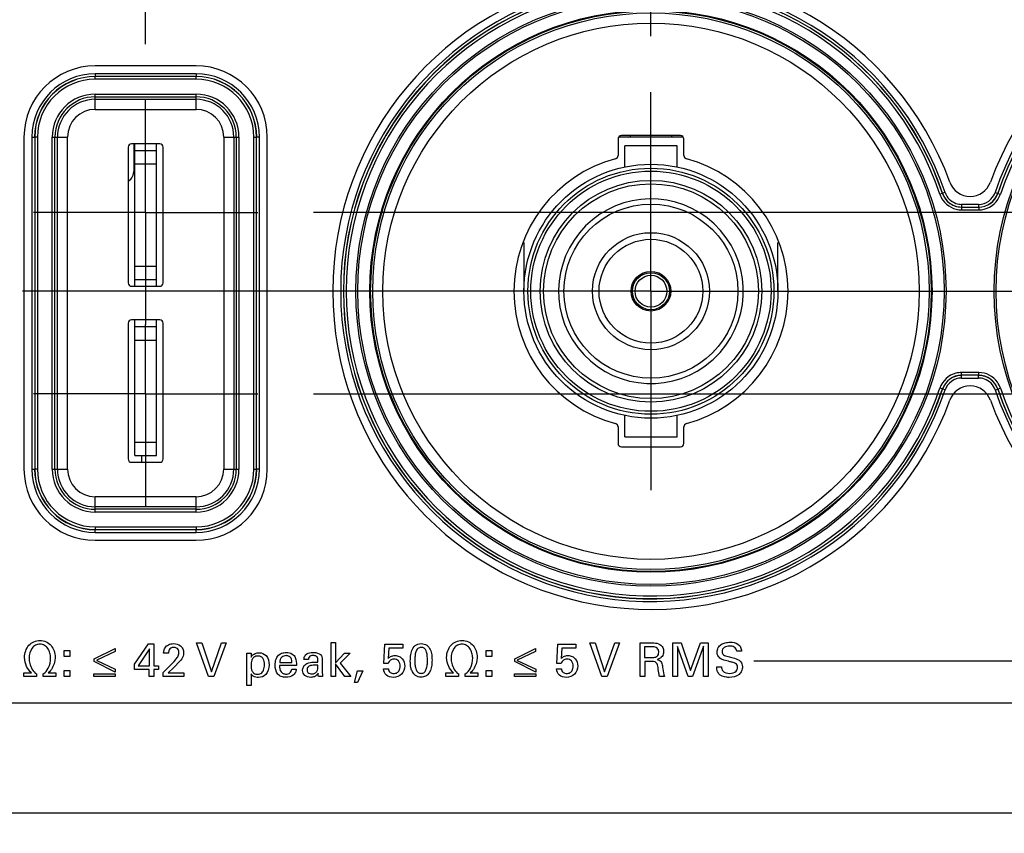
# Model space of a CAD drawing. Header units: inches. Extents: x 0 to 34, y 0 to 22.
# Tile 35 of 136: x 11.2 to 12.3, y 5.6 to 6.5. Entities that reach past the tile are written whole.
import ezdxf

# ---------------------------------------------------------------- set-up
doc = ezdxf.new("R2010")
doc.units = ezdxf.units.IN
doc.header["$LTSCALE"] = 1.87
doc.header["$MEASUREMENT"] = 0
doc.linetypes.add('CENTER', pattern=[0.6, 0.375, -0.075, 0.075, -0.075])
doc.layers.get('0').update_dxf_attribs({"linetype": 'CONTINUOUS'})
for name, color, linetype in [('02___PRT_ALL_AXES', 7, 'CONTINUOUS'), ('DIMENSIONS', 7, 'CONTINUOUS'), ('SURFACES', 7, 'CONTINUOUS')]:
    doc.layers.add(name, color=color, linetype=linetype)
doc.styles.get("Standard").update_dxf_attribs({"font": 'txt', "width": 0.8})
doc.dimstyles.new('DIMSTYLE_3', dxfattribs={"dimtxt": 0.125, "dimasz": 0.18, "dimexe": 0.125, "dimexo": 0.0625, "dimgap": 0.03125, "dimtad": 0, "dimtih": 1, "dimtoh": 1, "dimdec": 3, "dimlfac": 1.333333, "dimzin": 4, "dimdsep": 46, "dimtxsty": 'STANDARD', "dimblk": '_FILLED', "dimblk1": '_FILLED', "dimblk2": '_FILLED', "dimcen": 0.09, "dimadec": 0, "dimazin": 0, "dimtp": 0.001, "dimtm": 0.001, "dimtfac": 1, "dimtdec": 3, "dimtofl": 0, "dimtmove": 0, "dimatfit": 3, "dimldrblk": '_FILLED', "dimfxl": 1, "dimtolj": 1, "dimtzin": 4, "dimarcsym": 0})

# ---------------------------------------------------------------- blocks, each defined once
blk = doc.blocks.new('*D12')
at = {"layer": 'DIMENSIONS', "color": 2, "linetype": 'CONTINUOUS'}
for p, q in [((11.5027, 6.0595), (15.1216, 6.0595)), ((15.1216, 6.0595), (15.1722, 5.9453)), ((15.1722, 5.9453), (15.4917, 5.9453))]:
    blk.add_line(p, q, dxfattribs=at)
at = {"layer": 'DIMENSIONS', "color": 2, "linetype": 'CONTINUOUS', "insert": (15.5542, 6.0078), "char_height": 0.125, "width": 1.325, "attachment_point": 1, "line_spacing_factor": 0.9}
blk.add_mtext('2.024{\\Ftxt.shx;\\W1.000000;\\H0.125000; }[51.42]', dxfattribs=at)
blk = doc.blocks.new('_FILLED')
at = {"color": 0, "linetype": 'BYBLOCK'}
blk.add_solid([(0, 0), (-1, 0.1736), (-1, -0.1736)], dxfattribs=at)
blk = doc.blocks.new('*D13')
at = {"layer": 'DIMENSIONS', "color": 2, "linetype": 'CONTINUOUS'}
for p, q in [((15.1216, 6.262), (15.1772, 6.4358)), ((15.1772, 6.4358), (15.4917, 6.4358)), ((11.5027, 6.262), (15.1216, 6.262))]:
    blk.add_line(p, q, dxfattribs=at)
at = {"layer": 'DIMENSIONS', "color": 2, "linetype": 'CONTINUOUS', "insert": (15.5542, 6.4983), "char_height": 0.125, "width": 1.325, "attachment_point": 1, "line_spacing_factor": 0.9}
blk.add_mtext('2.294{\\Ftxt.shx;\\W1.000000;\\H0.125000; }[58.28]', dxfattribs=at)
blk = doc.blocks.new('*D25')
at = {"layer": 'DIMENSIONS', "color": 2, "linetype": 'CONTINUOUS'}
blk.add_line((11.3152, 6.4495), (11.3152, 9.6365), dxfattribs=at)
at = {"layer": 'DIMENSIONS', "color": 2, "linetype": 'CONTINUOUS', "insert": (11.2527, 9.699), "char_height": 0.125, "width": 1.425, "attachment_point": 1, "rotation": 90, "line_spacing_factor": 0.9}
blk.add_mtext('7.348{\\Ftxt.shx;\\W1.000000;\\H0.125000; }[186.64]', dxfattribs=at)
blk = doc.blocks.new('*D26')
at = {"layer": 'DIMENSIONS', "color": 2, "linetype": 'CONTINUOUS'}
blk.add_line((11.8792, 6.4586), (11.8792, 9.6365), dxfattribs=at)
at = {"layer": 'DIMENSIONS', "color": 2, "linetype": 'CONTINUOUS', "insert": (11.8167, 9.699), "char_height": 0.125, "width": 1.425, "attachment_point": 1, "rotation": 90, "line_spacing_factor": 0.9}
blk.add_mtext('8.100{\\Ftxt.shx;\\W1.000000;\\H0.125000; }[205.74]', dxfattribs=at)
blk = doc.blocks.new('*D27')
at = {"layer": 'DIMENSIONS', "color": 2, "linetype": 'CONTINUOUS'}
blk.add_line((12.5917, 6.4586), (12.5917, 9.6365), dxfattribs=at)
at = {"layer": 'DIMENSIONS', "color": 2, "linetype": 'CONTINUOUS', "insert": (12.5292, 9.699), "char_height": 0.125, "width": 1.425, "attachment_point": 1, "rotation": 90, "line_spacing_factor": 0.9}
blk.add_mtext('9.050{\\Ftxt.shx;\\W1.000000;\\H0.125000; }[229.87]', dxfattribs=at)
blk = doc.blocks.new('*D28')
at = {"layer": 'DIMENSIONS', "color": 2, "linetype": 'CONTINUOUS'}
blk.add_line((13.3042, 6.4586), (13.3042, 9.6365), dxfattribs=at)
at = {"layer": 'DIMENSIONS', "color": 2, "linetype": 'CONTINUOUS', "insert": (13.2417, 9.699), "char_height": 0.125, "width": 1.225, "attachment_point": 1, "rotation": 90, "line_spacing_factor": 0.9}
blk.add_mtext('10.000{\\Ftxt.shx;\\W1.000000;\\H0.125000; }[254]', dxfattribs=at)
blk = doc.blocks.new('*D29')
at = {"layer": 'DIMENSIONS', "color": 2, "linetype": 'CONTINUOUS'}
blk.add_line((14.0167, 6.4586), (14.0167, 9.6365), dxfattribs=at)
at = {"layer": 'DIMENSIONS', "color": 2, "linetype": 'CONTINUOUS', "insert": (13.9542, 9.699), "char_height": 0.125, "width": 1.525, "attachment_point": 1, "rotation": 90, "line_spacing_factor": 0.9}
blk.add_mtext('10.950{\\Ftxt.shx;\\W1.000000;\\H0.125000; }[278.13]', dxfattribs=at)

msp = doc.modelspace()

# ---------------------------------------------------------------- linework, layer by layer
at = {"color": 7, "linetype": 'CONTINUOUS'}
for p, q in [((11.37142, 6.41666), (11.25892, 6.41666)), ((11.25892, 6.41666), (11.25892, 6.41366)), ((11.37142, 6.4135), (11.25892, 6.4135)), ((11.25892, 6.4105), (11.25892, 6.4135)), ((11.37142, 6.4105), (11.25892, 6.4105)), ((11.37142, 6.41666), (11.37142, 6.41366)), ((11.37142, 6.4105), (11.37142, 6.4135)), ((11.25892, 6.39392), (11.37142, 6.39392)), ((11.25892, 6.37691), (11.25892, 6.39392)), ((11.25892, 6.39092), (11.37142, 6.39092)), ((11.25892, 6.38815), (11.37142, 6.38815)), ((11.37142, 6.37691), (11.37142, 6.39392)), ((11.25892, 6.37691), (11.37142, 6.37691)), ((11.18823, 6.34597), (11.19123, 6.34597)), ((11.18823, 6.34597), (11.18823, 5.97547)), ((11.1944, 6.34597), (11.1914, 6.34597)), ((11.1914, 6.34597), (11.1914, 5.97547)), ((11.1944, 6.34597), (11.1944, 5.97547)), ((11.21097, 6.34597), (11.22799, 6.34597)), ((11.21097, 5.97547), (11.21097, 6.34597)), ((11.21397, 5.97547), (11.21397, 6.34597)), ((11.21674, 5.97547), (11.21674, 6.34597)), ((11.22799, 5.97547), (11.22799, 6.34597)), ((11.40236, 6.34597), (11.41937, 6.34597)), ((11.40236, 6.34597), (11.40236, 5.97547)), ((11.4136, 6.34597), (11.4136, 5.97547)), ((11.41637, 6.34597), (11.41637, 5.97547)), ((11.41937, 6.34597), (11.41937, 5.97547)), ((11.43595, 6.34597), (11.43895, 6.34597)), ((11.43595, 5.97547), (11.43595, 6.34597)), ((11.43895, 5.97547), (11.43895, 6.34597)), ((11.44211, 6.34597), (11.43911, 6.34597)), ((11.44211, 5.97547), (11.44211, 6.34597)), ((11.84244, 6.34387), (11.84244, 6.32539)), ((11.91518, 6.34597), (11.84316, 6.34597)), ((11.91216, 6.34763), (11.84619, 6.34763)), ((11.9159, 6.32539), (11.9159, 6.34388)), ((11.29567, 6.33472), (11.29567, 6.18322)), ((11.33092, 6.33847), (11.29942, 6.33847)), ((11.3022, 6.30885), (11.3022, 6.33847)), ((11.30317, 6.17947), (11.30317, 6.33847)), ((11.30317, 6.33097), (11.32717, 6.33097)), ((11.32717, 6.17947), (11.32717, 6.33847)), ((11.33467, 6.18322), (11.33467, 6.33472)), ((11.9084, 6.33638), (11.84994, 6.33638)), ((11.84994, 6.31266), (11.84994, 6.33638)), ((11.9084, 6.31266), (11.9084, 6.33638)), ((11.30317, 6.31597), (11.32717, 6.31597)), ((12.20451, 6.28309), (12.20167, 6.28214)), ((12.20463, 6.28325), (12.20451, 6.28309)), ((12.20748, 6.28421), (12.20463, 6.28325)), ((12.26337, 6.28421), (12.26621, 6.28325)), ((12.26633, 6.28309), (12.26621, 6.28325)), ((12.26633, 6.28309), (12.26918, 6.28214)), ((12.22584, 6.26775), (12.245, 6.26775)), ((12.22584, 6.26775), (12.22584, 6.26475)), ((12.22584, 6.26475), (12.245, 6.26475)), ((12.24488, 6.27091), (12.22596, 6.27091)), ((12.22596, 6.27091), (12.22596, 6.26791)), ((12.24488, 6.27091), (12.24488, 6.26791)), ((12.245, 6.26775), (12.245, 6.26475)), ((11.73744, 6.22823), (11.73744, 6.17397)), ((12.0209, 6.17397), (12.0209, 6.22823)), ((11.30317, 6.20197), (11.32717, 6.20197)), ((11.29942, 6.17947), (11.33092, 6.17947)), ((11.30317, 6.18697), (11.32717, 6.18697)), ((11.29567, 6.13822), (11.29567, 5.98672)), ((11.33092, 6.14197), (11.29942, 6.14197)), ((11.30317, 5.99047), (11.30317, 6.14197)), ((11.30317, 6.13447), (11.32717, 6.13447)), ((11.32717, 5.99047), (11.32717, 6.14197)), ((11.33467, 5.98672), (11.33467, 6.13822)), ((11.30317, 6.11947), (11.32717, 6.11947)), ((12.245, 6.0832), (12.22584, 6.0832)), ((12.22584, 6.0802), (12.22584, 6.0832)), ((12.245, 6.0802), (12.22584, 6.0802)), ((12.22596, 6.07703), (12.22596, 6.08003)), ((12.24488, 6.07703), (12.24488, 6.08003)), ((12.245, 6.0802), (12.245, 6.0832)), ((12.22596, 6.07703), (12.24488, 6.07703)), ((12.20451, 6.06485), (12.20167, 6.06581)), ((12.20451, 6.06485), (12.20463, 6.0647)), ((12.20748, 6.06374), (12.20463, 6.0647)), ((12.26337, 6.06374), (12.26621, 6.0647)), ((12.26621, 6.0647), (12.26633, 6.06485)), ((12.26633, 6.06485), (12.26918, 6.06581)), ((11.84994, 6.01157), (11.84994, 6.03529)), ((11.9084, 6.01157), (11.9084, 6.03529)), ((11.84244, 6.02256), (11.84244, 6.00407)), ((11.9159, 6.00407), (11.9159, 6.02256)), ((11.84994, 6.01157), (11.9084, 6.01157)), ((11.30317, 6.00547), (11.32717, 6.00547)), ((11.30317, 5.99047), (11.32717, 5.99047)), ((11.31106, 5.98297), (11.31106, 5.99047)), ((11.84619, 6.00032), (11.91216, 6.00032)), ((11.29942, 5.98297), (11.33092, 5.98297)), ((11.18823, 5.97547), (11.19123, 5.97547)), ((11.1944, 5.97547), (11.1914, 5.97547)), ((11.21097, 5.97547), (11.22799, 5.97547)), ((11.40236, 5.97547), (11.41937, 5.97547)), ((11.43595, 5.97547), (11.43895, 5.97547)), ((11.44211, 5.97547), (11.43911, 5.97547)), ((11.37142, 5.94454), (11.25892, 5.94454)), ((11.25892, 5.92752), (11.25892, 5.94454)), ((11.37142, 5.92752), (11.37142, 5.94454)), ((11.37142, 5.93329), (11.25892, 5.93329)), ((11.37142, 5.93052), (11.25892, 5.93052)), ((11.37142, 5.92752), (11.25892, 5.92752)), ((11.25892, 5.91095), (11.37142, 5.91095)), ((11.25892, 5.91095), (11.25892, 5.90795)), ((11.25892, 5.90795), (11.37142, 5.90795)), ((11.25892, 5.90478), (11.25892, 5.90778)), ((11.25892, 5.90478), (11.37142, 5.90478)), ((11.37142, 5.91095), (11.37142, 5.90795)), ((11.37142, 5.90478), (11.37142, 5.90778))]:
    msp.add_line(p, q, dxfattribs=at)
at = {"color": 40, "linetype": 'CONTINUOUS'}
for p, q in [((11.37206, 5.78148), (11.37785, 5.78148)), ((11.38546, 5.74384), (11.37206, 5.78148)), ((11.37785, 5.78148), (11.38854, 5.74931)), ((11.38854, 5.74931), (11.3998, 5.78148)), ((11.40506, 5.78148), (11.3912, 5.74384)), ((11.3998, 5.78148), (11.40506, 5.78148)), ((11.52233, 5.78174), (11.52717, 5.78174)), ((11.52233, 5.74384), (11.52233, 5.78174)), ((11.52717, 5.78174), (11.52717, 5.75932)), ((11.81099, 5.78148), (11.81678, 5.78148)), ((11.82439, 5.74384), (11.81099, 5.78148)), ((11.81678, 5.78148), (11.82746, 5.74931)), ((11.82746, 5.74931), (11.83872, 5.78148)), ((11.84399, 5.78148), (11.83013, 5.74384)), ((11.83872, 5.78148), (11.84399, 5.78148)), ((11.86709, 5.78148), (11.88054, 5.78148)), ((11.86709, 5.74384), (11.86709, 5.78148)), ((11.9036, 5.78148), (11.91283, 5.78148)), ((11.9036, 5.74384), (11.9036, 5.78148)), ((11.91283, 5.78148), (11.92346, 5.75046)), ((11.92346, 5.75046), (11.93436, 5.78148)), ((11.93436, 5.78148), (11.94296, 5.78148)), ((11.94296, 5.78148), (11.94296, 5.74384)), ((11.22417, 5.77285), (11.23053, 5.77285)), ((11.22417, 5.76609), (11.22417, 5.77285)), ((11.23053, 5.77285), (11.23053, 5.76609)), ((11.25764, 5.76349), (11.28105, 5.77517)), ((11.28105, 5.77183), (11.26056, 5.76208)), ((11.28105, 5.77517), (11.28105, 5.77183)), ((11.3029, 5.75786), (11.31853, 5.78038)), ((11.31932, 5.77491), (11.30685, 5.75588)), ((11.31853, 5.78038), (11.32417, 5.78038)), ((11.31932, 5.75588), (11.31932, 5.77491)), ((11.32417, 5.78038), (11.32417, 5.75588)), ((11.34072, 5.77006), (11.33525, 5.77006)), ((11.42795, 5.77001), (11.4329, 5.77001)), ((11.42811, 5.76573), (11.42795, 5.77001)), ((11.4329, 5.77001), (11.433, 5.76568)), ((11.52717, 5.75932), (11.53698, 5.77001)), ((11.54339, 5.77001), (11.53234, 5.7589)), ((11.53698, 5.77001), (11.54339, 5.77001)), ((11.58118, 5.75844), (11.58211, 5.77991)), ((11.58211, 5.77991), (11.6024, 5.77991)), ((11.5866, 5.77569), (11.58592, 5.76401)), ((11.6024, 5.77569), (11.5866, 5.77569)), ((11.6024, 5.77991), (11.6024, 5.77569)), ((11.69523, 5.77285), (11.70158, 5.77285)), ((11.69523, 5.76609), (11.69523, 5.77285)), ((11.70158, 5.77285), (11.70158, 5.76609)), ((11.72709, 5.76349), (11.7505, 5.77517)), ((11.7505, 5.77183), (11.73001, 5.76208)), ((11.7505, 5.77517), (11.7505, 5.77183)), ((11.77427, 5.75844), (11.77522, 5.77991)), ((11.77522, 5.77991), (11.79549, 5.77991)), ((11.77969, 5.77569), (11.77902, 5.76401)), ((11.79549, 5.77569), (11.77969, 5.77569)), ((11.79549, 5.77991), (11.79549, 5.77569)), ((11.88038, 5.7771), (11.87214, 5.7771)), ((11.87214, 5.7771), (11.87214, 5.76527)), ((11.92054, 5.74384), (11.90866, 5.77751)), ((11.90866, 5.77751), (11.90866, 5.74384)), ((11.93786, 5.77773), (11.9255, 5.74384)), ((11.93786, 5.74384), (11.93786, 5.77773)), ((11.98029, 5.77209), (11.97486, 5.77209)), ((11.23053, 5.76609), (11.22417, 5.76609)), ((11.25764, 5.76052), (11.25764, 5.76349)), ((11.2811, 5.74884), (11.25764, 5.76052)), ((11.26056, 5.76208), (11.26056, 5.76198)), ((11.26056, 5.76198), (11.2811, 5.75218)), ((11.35348, 5.76104), (11.34681, 5.75395)), ((11.42811, 5.73378), (11.42811, 5.76573)), ((11.46482, 5.75948), (11.47843, 5.75948)), ((11.49681, 5.76302), (11.4919, 5.76302)), ((11.50401, 5.7601), (11.50755, 5.75995)), ((11.51235, 5.76292), (11.51214, 5.7504)), ((11.53234, 5.7589), (11.54407, 5.74384)), ((11.70158, 5.76609), (11.69523, 5.76609)), ((11.72709, 5.76052), (11.72709, 5.76349)), ((11.75055, 5.74884), (11.72709, 5.76052)), ((11.73001, 5.76208), (11.73001, 5.76198)), ((11.73001, 5.76198), (11.75055, 5.75218)), ((11.87214, 5.76527), (11.88038, 5.76527)), ((11.87882, 5.76083), (11.87225, 5.76083)), ((11.87225, 5.76083), (11.87225, 5.74384)), ((11.99417, 5.76125), (12.58649, 5.76125)), ((11.17926, 5.7479), (11.18767, 5.7479)), ((11.17926, 5.74384), (11.17926, 5.7479)), ((11.18767, 5.7479), (11.18767, 5.74807)), ((11.20644, 5.74807), (11.20644, 5.7479)), ((11.20644, 5.7479), (11.2149, 5.7479)), ((11.2149, 5.7479), (11.2149, 5.74384)), ((11.22417, 5.75059), (11.23053, 5.75059)), ((11.22417, 5.74384), (11.22417, 5.75059)), ((11.23053, 5.75059), (11.23053, 5.74384)), ((11.2811, 5.75218), (11.2811, 5.74884)), ((11.3029, 5.75166), (11.3029, 5.75786)), ((11.31916, 5.75166), (11.3029, 5.75166)), ((11.30685, 5.75588), (11.31932, 5.75588)), ((11.31916, 5.74384), (11.31916, 5.75166)), ((11.32417, 5.75588), (11.32943, 5.75588)), ((11.32943, 5.75166), (11.32417, 5.75166)), ((11.32417, 5.75166), (11.32417, 5.74384)), ((11.32943, 5.75588), (11.32943, 5.75166)), ((11.33472, 5.74858), (11.34416, 5.75786)), ((11.33472, 5.74384), (11.33472, 5.74858)), ((11.34681, 5.75395), (11.3405, 5.74796)), ((11.3405, 5.74796), (11.35766, 5.74796)), ((11.35766, 5.74796), (11.35766, 5.74384)), ((11.48344, 5.75604), (11.46462, 5.75604)), ((11.47828, 5.75202), (11.48317, 5.75202)), ((11.50755, 5.75656), (11.50473, 5.75672)), ((11.51214, 5.7504), (11.51255, 5.74384)), ((11.53765, 5.74384), (11.52717, 5.75797)), ((11.52717, 5.75797), (11.52717, 5.74384)), ((11.54826, 5.73727), (11.5516, 5.75009)), ((11.5516, 5.75009), (11.55765, 5.75009)), ((11.55765, 5.75009), (11.55181, 5.73727)), ((11.58071, 5.75239), (11.58613, 5.75239)), ((11.58592, 5.75844), (11.58118, 5.75844)), ((11.65032, 5.7479), (11.65873, 5.7479)), ((11.65032, 5.74384), (11.65032, 5.7479)), ((11.65873, 5.7479), (11.65873, 5.74807)), ((11.6775, 5.74807), (11.6775, 5.7479)), ((11.6775, 5.7479), (11.68596, 5.7479)), ((11.68596, 5.7479), (11.68596, 5.74384)), ((11.69523, 5.75059), (11.70158, 5.75059)), ((11.69523, 5.74384), (11.69523, 5.75059)), ((11.70158, 5.75059), (11.70158, 5.74384)), ((11.75055, 5.75218), (11.75055, 5.74884)), ((11.7738, 5.75239), (11.77923, 5.75239)), ((11.77902, 5.75844), (11.77427, 5.75844)), ((11.95256, 5.75484), (11.95798, 5.75484)), ((11.19334, 5.74384), (11.17926, 5.74384)), ((11.19334, 5.74681), (11.19334, 5.74384)), ((11.20084, 5.74384), (11.20084, 5.74681)), ((11.2149, 5.74384), (11.20084, 5.74384)), ((11.23053, 5.74384), (11.22417, 5.74384)), ((11.25738, 5.74676), (11.28125, 5.74676)), ((11.25738, 5.74389), (11.25738, 5.74676)), ((11.28125, 5.74389), (11.25738, 5.74389)), ((11.28125, 5.74676), (11.28125, 5.74389)), ((11.32417, 5.74384), (11.31916, 5.74384)), ((11.35766, 5.74384), (11.33472, 5.74384)), ((11.3912, 5.74384), (11.38546, 5.74384)), ((11.43295, 5.74676), (11.43295, 5.73378)), ((11.51255, 5.74384), (11.50812, 5.74384)), ((11.52717, 5.74384), (11.52233, 5.74384)), ((11.54407, 5.74384), (11.53765, 5.74384)), ((11.55181, 5.73727), (11.54826, 5.73727)), ((11.66439, 5.74384), (11.65032, 5.74384)), ((11.66439, 5.74681), (11.66439, 5.74384)), ((11.67188, 5.74384), (11.67188, 5.74681)), ((11.68596, 5.74384), (11.67188, 5.74384)), ((11.70158, 5.74384), (11.69523, 5.74384)), ((11.72683, 5.74676), (11.7507, 5.74676)), ((11.72683, 5.74389), (11.72683, 5.74676)), ((11.7507, 5.74389), (11.72683, 5.74389)), ((11.7507, 5.74676), (11.7507, 5.74389)), ((11.83013, 5.74384), (11.82439, 5.74384)), ((11.87225, 5.74384), (11.86709, 5.74384)), ((11.89436, 5.74384), (11.88877, 5.74384)), ((11.90866, 5.74384), (11.9036, 5.74384)), ((11.9255, 5.74384), (11.92054, 5.74384)), ((11.94296, 5.74384), (11.93786, 5.74384)), ((11.43295, 5.73378), (11.42811, 5.73378)), ((6.23542, 5.71442), (14.37292, 5.71442)), ((14.37292, 5.59142), (6.23542, 5.59142))]:
    msp.add_line(p, q, dxfattribs=at)
at = {"color": 7, "linetype": 'CONTINUOUS'}
for centre, radius in [((11.87917, 6.17397), 0.32937), ((11.87917, 6.17397), 0.32725), ((12.59167, 6.17397), 0.32937), ((12.59167, 6.17397), 0.32725), ((11.87917, 6.17397), 0.31372), ((11.87917, 6.17397), 0.31284), ((11.87917, 6.17397), 0.31057), ((11.87917, 6.17397), 0.29932), ((11.87917, 6.17397), 0.14173), ((11.87917, 6.17397), 0.1373), ((11.87917, 6.17397), 0.13406), ((11.87917, 6.17397), 0.12372), ((11.87917, 6.17397), 0.11988), ((11.87917, 6.17397), 0.02067), ((11.87917, 6.17397), 0.01772)]:
    msp.add_circle(centre, radius, dxfattribs=at)
for centre, radius, start, end in [((11.87917, 6.17397), 0.34631, 18.56023, 341.43977), ((11.87917, 6.17397), 0.34332, 18.56023, 341.43977), ((11.87917, 6.17397), 0.34315, 18.54175, 341.45825), ((12.59167, 6.17397), 0.34631, 198.56023, 161.43977), ((12.59167, 6.17397), 0.34332, 198.56023, 161.43977), ((12.59167, 6.17397), 0.34315, 198.54175, 161.45825), ((11.87917, 6.17397), 0.34015, 18.54175, 341.45825), ((12.59167, 6.17397), 0.34015, 198.54175, 161.45825), ((11.25892, 6.34597), 0.07069, 90, 180), ((11.25892, 6.34597), 0.06769, 90, 180), ((11.25892, 6.34597), 0.06753, 90, 180), ((11.25892, 6.34597), 0.06453, 90, 180), ((11.37142, 6.34597), 0.07069, 0, 90), ((11.37142, 6.34597), 0.06769, 0, 90), ((11.37142, 6.34597), 0.06753, 0, 90), ((11.37142, 6.34597), 0.06453, 0, 90), ((11.25892, 6.34597), 0.04795, 90, 180), ((11.25892, 6.34597), 0.04495, 90, 180), ((11.25892, 6.34597), 0.04218, 90, 180), ((11.37142, 6.34597), 0.04795, 0, 90), ((11.37142, 6.34597), 0.04495, 0, 90), ((11.37142, 6.34597), 0.04218, 0, 90), ((11.25892, 6.34597), 0.03093, 90, 180), ((11.37142, 6.34597), 0.03093, 0, 90), ((11.85407, 6.34892), 0.00295, 270, 333.6002), ((11.90427, 6.34892), 0.00295, 206.3998, 270), ((11.87917, 6.17397), 0.15298, 104.96864, 255.03158), ((11.83869, 6.32539), 0.00375, 284.95757, 0.01777), ((11.91965, 6.32539), 0.00375, 179.98364, 255.04794), ((11.87917, 6.17397), 0.15298, 284.96842, 75.03158), ((11.28744, 6.30885), 0.01476, 304.58809, 360), ((12.22596, 6.29031), 0.02563, 198.58488, 215.06344), ((12.22584, 6.29025), 0.0225, 198.54113, 270.0014), ((12.22596, 6.29041), 0.0225, 198.5602, 250.69929), ((12.22584, 6.29025), 0.0255, 215.10748, 269.9996), ((12.22596, 6.29041), 0.0195, 198.55964, 250.69955), ((12.24488, 6.29041), 0.0195, 269.99921, 341.43994), ((12.24488, 6.29041), 0.0225, 269.99893, 341.4392), ((12.245, 6.29025), 0.0225, 269.99989, 341.45909), ((12.245, 6.29025), 0.0255, 284.21233, 341.45855), ((12.22599, 6.29057), 0.02266, 250.76659, 269.93224), ((12.22598, 6.29055), 0.01964, 250.76733, 269.9322), ((12.24499, 6.29035), 0.0256, 270.02699, 284.18518), ((11.87917, 6.17397), 0.10305, 311.51965, 318.48029), ((12.22584, 6.0577), 0.0255, 104.21233, 161.45855), ((12.22584, 6.0577), 0.0225, 89.99989, 161.45909), ((12.22596, 6.05754), 0.0225, 89.99893, 161.4392), ((12.22585, 6.0576), 0.0256, 90.02699, 104.18518), ((12.24486, 6.05738), 0.02266, 70.76659, 89.93224), ((12.245, 6.0577), 0.0255, 35.10748, 89.9996), ((12.245, 6.0577), 0.0225, 18.54113, 90.0014), ((12.24488, 6.05753), 0.0225, 18.5602, 70.69929), ((12.22596, 6.05754), 0.0195, 89.99921, 161.43994), ((12.24486, 6.0574), 0.01964, 70.76733, 89.9322), ((12.24488, 6.05753), 0.0195, 18.55964, 70.69955), ((12.24488, 6.05764), 0.02563, 18.58488, 35.06344), ((11.83869, 6.02256), 0.00375, 359.98364, 75.04794), ((11.91965, 6.02256), 0.00375, 104.95206, 180.01636), ((11.25892, 5.97547), 0.07069, 180, 270), ((11.25892, 5.97547), 0.06769, 180, 270), ((11.25892, 5.97547), 0.06753, 180, 270), ((11.25892, 5.97547), 0.06453, 180, 270), ((11.25892, 5.97547), 0.04795, 180, 270), ((11.25892, 5.97547), 0.04495, 180, 270), ((11.25892, 5.97547), 0.04218, 180, 270), ((11.25892, 5.97547), 0.03093, 180, 270), ((11.37142, 5.97547), 0.07069, 270, 360), ((11.37142, 5.97547), 0.06769, 270, 360), ((11.37142, 5.97547), 0.06753, 270, 360), ((11.37142, 5.97547), 0.06453, 270, 360), ((11.37142, 5.97547), 0.04795, 270, 360), ((11.37142, 5.97547), 0.04495, 270, 360), ((11.37142, 5.97547), 0.04218, 270, 360), ((11.37142, 5.97547), 0.03093, 270, 360)]:
    msp.add_arc(centre, radius, start, end, dxfattribs=at)
for centre, major_axis, ratio, start_param, end_param in [((11.84619, 6.34387), (0, 0.00375), 0.9998477, 0, 1.5707963), ((11.91215, 6.34387), (0.00265, 0.00265), 0.9996955, -0.7852459, 0.7852459), ((11.29942, 6.33472), (0.00265, -0.00265), 0.9987828, 2.3568035, 3.9263818), ((11.33092, 6.33472), (0.00265, 0.00265), 0.9987828, -0.7847892, 0.7847892), ((11.29942, 6.18322), (0.00265, 0.00265), 0.9987828, -3.9263818, -2.3568035), ((11.33092, 6.18322), (0.00265, -0.00265), 0.9987828, -0.7847892, 0.7847892), ((11.29942, 6.13822), (0.00265, -0.00265), 0.9987828, 2.3568035, 3.9263818), ((11.33092, 6.13822), (0.00265, 0.00265), 0.9987828, -0.7847892, 0.7847892), ((11.84619, 6.00407), (0.00265, 0.00265), 0.9996955, -3.9268385, -2.3563468), ((11.91215, 6.00407), (0.00265, -0.00265), 0.9996955, -0.7852459, 0.7852459), ((11.29942, 5.98672), (0.00265, 0.00265), 0.9987828, -3.9263818, -2.3568035), ((11.33092, 5.98672), (0.00265, -0.00265), 0.9987828, -0.7847892, 0.7847892)]:
    msp.add_ellipse(centre, major_axis=major_axis, ratio=ratio, start_param=start_param, end_param=end_param, dxfattribs=at)
at = {"color": 40, "linetype": 'CONTINUOUS'}
for points, knots in [([(11.18006, 5.7653), (11.18006, 5.77009), (11.18248, 5.77764), (11.1903, 5.78326), (11.19495, 5.78418), (11.19729, 5.78418)], [0, 0, 0, 0, 0.5117728, 0.7507867, 1, 1, 1, 1]), ([(11.19729, 5.78418), (11.19969, 5.78418), (11.20444, 5.78318), (11.21182, 5.7773), (11.21411, 5.77013), (11.21411, 5.76558)], [0, 0, 0, 0, 0.2616026, 0.5054881, 1, 1, 1, 1]), ([(11.33858, 5.77799), (11.33918, 5.7785), (11.34151, 5.78006), (11.3444, 5.78059), (11.3464, 5.78059)], [0, 0, 0, 0, 0.281593, 1, 1, 1, 1]), ([(11.3464, 5.78059), (11.34907, 5.78059), (11.35343, 5.77955), (11.35707, 5.77485), (11.35755, 5.77173), (11.35755, 5.77006)], [0, 0, 0, 0, 0.4675866, 0.7085812, 1, 1, 1, 1]), ([(11.61061, 5.76146), (11.61061, 5.76322), (11.61078, 5.76715), (11.61198, 5.77313), (11.61554, 5.7792), (11.62034, 5.78065), (11.6227, 5.78065)], [0, 0, 0, 0, 0.2080474, 0.4651643, 0.7198337, 1, 1, 1, 1]), ([(11.6227, 5.78065), (11.62494, 5.78065), (11.62942, 5.77951), (11.63321, 5.77406), (11.63458, 5.7682), (11.6348, 5.76421), (11.6348, 5.7623)], [0, 0, 0, 0, 0.2728429, 0.5150972, 0.7670929, 1, 1, 1, 1]), ([(11.65112, 5.7653), (11.65112, 5.77009), (11.65354, 5.77764), (11.66136, 5.78326), (11.66601, 5.78418), (11.66835, 5.78418)], [0, 0, 0, 0, 0.5117728, 0.7507867, 1, 1, 1, 1]), ([(11.66835, 5.78418), (11.67075, 5.78418), (11.67549, 5.78318), (11.68287, 5.7773), (11.68516, 5.77013), (11.68516, 5.76558)], [0, 0, 0, 0, 0.2616031, 0.5054405, 1, 1, 1, 1]), ([(11.88054, 5.78148), (11.88114, 5.78148), (11.88407, 5.78146), (11.8872, 5.78099), (11.88919, 5.77971)], [0, 0, 0, 0, 0.2001783, 1, 1, 1, 1]), ([(11.95307, 5.77121), (11.95307, 5.77291), (11.95384, 5.7763), (11.9575, 5.77992), (11.96222, 5.78182), (11.96566, 5.78221), (11.96742, 5.78221)], [0, 0, 0, 0, 0.253833, 0.4890702, 0.7380038, 1, 1, 1, 1]), ([(11.96742, 5.78221), (11.96818, 5.78221), (11.97192, 5.78203), (11.97596, 5.78072), (11.978, 5.77851)], [0, 0, 0, 0, 0.2019545, 1, 1, 1, 1]), ([(11.19723, 5.78006), (11.19551, 5.78006), (11.19203, 5.77925), (11.18647, 5.77422), (11.1851, 5.76829), (11.1851, 5.76444)], [0, 0, 0, 0, 0.2364156, 0.4687643, 1, 1, 1, 1]), ([(11.20913, 5.76467), (11.20911, 5.76652), (11.2086, 5.77019), (11.20643, 5.7752), (11.2026, 5.77913), (11.19901, 5.78006), (11.19723, 5.78006)], [0, 0, 0, 0, 0.2583719, 0.5114219, 0.7513226, 1, 1, 1, 1]), ([(11.33525, 5.77006), (11.33528, 5.77128), (11.33556, 5.77424), (11.33728, 5.77686), (11.33858, 5.77799)], [0, 0, 0, 0, 0.4141365, 1, 1, 1, 1]), ([(11.34661, 5.77637), (11.34546, 5.77637), (11.34334, 5.77602), (11.34101, 5.77351), (11.34072, 5.77131), (11.34072, 5.77006)], [0, 0, 0, 0, 0.3545127, 0.616098, 1, 1, 1, 1]), ([(11.3524, 5.77048), (11.3524, 5.77172), (11.35195, 5.77387), (11.34959, 5.77607), (11.34766, 5.77637), (11.34661, 5.77637)], [0, 0, 0, 0, 0.4031287, 0.6596598, 1, 1, 1, 1]), ([(11.34973, 5.76407), (11.35019, 5.76469), (11.35153, 5.76659), (11.3524, 5.76892), (11.3524, 5.77048)], [0, 0, 0, 0, 0.332921, 1, 1, 1, 1]), ([(11.35755, 5.77006), (11.35755, 5.76888), (11.35706, 5.76545), (11.35483, 5.76275), (11.35348, 5.76104)], [0, 0, 0, 0, 0.3529192, 1, 1, 1, 1]), ([(11.433, 5.76568), (11.43403, 5.76741), (11.43693, 5.76984), (11.44045, 5.77042), (11.44193, 5.77042)], [0, 0, 0, 0, 0.5767994, 1, 1, 1, 1]), ([(11.44193, 5.77042), (11.44467, 5.77042), (11.45149, 5.76774), (11.45292, 5.76052), (11.45292, 5.75687)], [0, 0, 0, 0, 0.4291418, 1, 1, 1, 1]), ([(11.46494, 5.76876), (11.46554, 5.76918), (11.46777, 5.77036), (11.47032, 5.77069), (11.47208, 5.77069)], [0, 0, 0, 0, 0.2971265, 1, 1, 1, 1]), ([(11.47208, 5.77069), (11.47439, 5.77069), (11.47875, 5.76996), (11.48344, 5.76407), (11.48351, 5.75904), (11.48344, 5.75604)], [0, 0, 0, 0, 0.3273226, 0.5753203, 1, 1, 1, 1]), ([(11.49373, 5.76798), (11.49525, 5.76965), (11.49848, 5.77062), (11.50144, 5.77079), (11.50218, 5.77079)], [0, 0, 0, 0, 0.7542459, 1, 1, 1, 1]), ([(11.50218, 5.77079), (11.50313, 5.77079), (11.50646, 5.77055), (11.51031, 5.76911), (11.51145, 5.76693)], [0, 0, 0, 0, 0.2799393, 1, 1, 1, 1]), ([(11.62275, 5.77648), (11.62141, 5.77648), (11.61854, 5.77543), (11.61652, 5.77133), (11.61572, 5.76671), (11.61561, 5.7634), (11.61561, 5.76172)], [0, 0, 0, 0, 0.2225224, 0.4524962, 0.7215525, 1, 1, 1, 1]), ([(11.62974, 5.76182), (11.62974, 5.76381), (11.6296, 5.76739), (11.62868, 5.77212), (11.6265, 5.77574), (11.62394, 5.77648), (11.62275, 5.77648)], [0, 0, 0, 0, 0.3310092, 0.5960694, 0.8016284, 1, 1, 1, 1]), ([(11.66828, 5.78006), (11.66657, 5.78006), (11.66308, 5.77925), (11.65752, 5.77422), (11.65615, 5.76829), (11.65615, 5.76444)], [0, 0, 0, 0, 0.2365738, 0.4689368, 1, 1, 1, 1]), ([(11.68019, 5.76467), (11.68017, 5.76652), (11.67965, 5.77019), (11.67749, 5.7752), (11.67366, 5.77913), (11.67006, 5.78006), (11.66828, 5.78006)], [0, 0, 0, 0, 0.2584237, 0.5114889, 0.7513394, 1, 1, 1, 1]), ([(11.88789, 5.771), (11.88789, 5.77221), (11.8875, 5.77448), (11.8845, 5.77696), (11.88191, 5.7771), (11.88038, 5.7771)], [0, 0, 0, 0, 0.330369, 0.5818813, 1, 1, 1, 1]), ([(11.88534, 5.7661), (11.88559, 5.76624), (11.88713, 5.76733), (11.88789, 5.76941), (11.88789, 5.771)], [0, 0, 0, 0, 0.1539021, 1, 1, 1, 1]), ([(11.88919, 5.77971), (11.89049, 5.77889), (11.89268, 5.77659), (11.89336, 5.77351), (11.89336, 5.77204)], [0, 0, 0, 0, 0.5099601, 1, 1, 1, 1]), ([(11.89336, 5.77204), (11.89336, 5.7714), (11.89315, 5.76897), (11.89197, 5.76663), (11.89071, 5.76537)], [0, 0, 0, 0, 0.2657386, 1, 1, 1, 1]), ([(11.95699, 5.76381), (11.95569, 5.76469), (11.9536, 5.76694), (11.95307, 5.76989), (11.95307, 5.77121)], [0, 0, 0, 0, 0.5449836, 1, 1, 1, 1]), ([(11.96694, 5.77783), (11.96483, 5.77783), (11.9616, 5.77732), (11.95895, 5.77435), (11.9586, 5.7726), (11.9586, 5.77173)], [0, 0, 0, 0, 0.5527428, 0.7732963, 1, 1, 1, 1]), ([(11.9586, 5.77173), (11.9586, 5.77101), (11.9588, 5.76958), (11.9603, 5.76788), (11.9626, 5.76686), (11.96437, 5.76639), (11.96538, 5.76615)], [0, 0, 0, 0, 0.2250517, 0.4288297, 0.6760277, 1, 1, 1, 1]), ([(11.97486, 5.77209), (11.97481, 5.77309), (11.97436, 5.77499), (11.97154, 5.77754), (11.96873, 5.77783), (11.96694, 5.77783)], [0, 0, 0, 0, 0.2743737, 0.5075887, 1, 1, 1, 1]), ([(11.978, 5.77851), (11.97848, 5.77798), (11.97984, 5.77607), (11.98018, 5.77368), (11.98029, 5.77209)], [0, 0, 0, 0, 0.3085187, 1, 1, 1, 1]), ([(11.18767, 5.74807), (11.18548, 5.75001), (11.18151, 5.75529), (11.18006, 5.7618), (11.18006, 5.7653)], [0, 0, 0, 0, 0.4556134, 1, 1, 1, 1]), ([(11.1851, 5.76444), (11.1851, 5.76245), (11.18584, 5.75589), (11.18942, 5.74929), (11.19334, 5.74681)], [0, 0, 0, 0, 0.3003818, 1, 1, 1, 1]), ([(11.20084, 5.74681), (11.20327, 5.74839), (11.20781, 5.75387), (11.20913, 5.7608), (11.20913, 5.76467)], [0, 0, 0, 0, 0.4286935, 1, 1, 1, 1]), ([(11.21411, 5.76558), (11.21411, 5.76367), (11.21339, 5.75721), (11.20996, 5.75101), (11.20644, 5.74807)], [0, 0, 0, 0, 0.2941202, 1, 1, 1, 1]), ([(11.44062, 5.76678), (11.43905, 5.76678), (11.43599, 5.76605), (11.43305, 5.76172), (11.4328, 5.75823), (11.4328, 5.75614)], [0, 0, 0, 0, 0.3171269, 0.5780113, 1, 1, 1, 1]), ([(11.44782, 5.75718), (11.44782, 5.75942), (11.44745, 5.76293), (11.44421, 5.76635), (11.44184, 5.76678), (11.44062, 5.76678)], [0, 0, 0, 0, 0.4978447, 0.7285736, 1, 1, 1, 1]), ([(11.45977, 5.75646), (11.45977, 5.75882), (11.46009, 5.76355), (11.4631, 5.76748), (11.46494, 5.76876)], [0, 0, 0, 0, 0.5136246, 1, 1, 1, 1]), ([(11.47197, 5.76719), (11.4703, 5.76719), (11.46619, 5.76591), (11.46487, 5.76164), (11.46482, 5.75948)], [0, 0, 0, 0, 0.4358328, 1, 1, 1, 1]), ([(11.47843, 5.75948), (11.47847, 5.76111), (11.47818, 5.76384), (11.47549, 5.7668), (11.4732, 5.76719), (11.47197, 5.76719)], [0, 0, 0, 0, 0.4289879, 0.6782399, 1, 1, 1, 1]), ([(11.4919, 5.76302), (11.49195, 5.76339), (11.49213, 5.76515), (11.49282, 5.76691), (11.49373, 5.76798)], [0, 0, 0, 0, 0.2081214, 1, 1, 1, 1]), ([(11.49493, 5.75838), (11.49566, 5.75879), (11.49859, 5.75989), (11.50174, 5.7601), (11.50401, 5.7601)], [0, 0, 0, 0, 0.2674695, 1, 1, 1, 1]), ([(11.50208, 5.76745), (11.50047, 5.76745), (11.49746, 5.76662), (11.49685, 5.76393), (11.49681, 5.76302)], [0, 0, 0, 0, 0.6393639, 1, 1, 1, 1]), ([(11.50661, 5.76573), (11.50585, 5.76673), (11.50408, 5.76733), (11.50246, 5.76745), (11.50208, 5.76745)], [0, 0, 0, 0, 0.7631968, 1, 1, 1, 1]), ([(11.50755, 5.75995), (11.50755, 5.76065), (11.50755, 5.76257), (11.50741, 5.76475), (11.50661, 5.76573)], [0, 0, 0, 0, 0.3570904, 1, 1, 1, 1]), ([(11.51145, 5.76693), (11.51165, 5.76657), (11.51222, 5.76531), (11.51235, 5.76389), (11.51235, 5.76292)], [0, 0, 0, 0, 0.294757, 1, 1, 1, 1]), ([(11.58592, 5.76401), (11.58671, 5.7648), (11.5889, 5.76667), (11.59182, 5.76735), (11.59354, 5.76735)], [0, 0, 0, 0, 0.3953442, 1, 1, 1, 1]), ([(11.58759, 5.76146), (11.58734, 5.76121), (11.58658, 5.76032), (11.58616, 5.7592), (11.58592, 5.75844)], [0, 0, 0, 0, 0.3061469, 1, 1, 1, 1]), ([(11.59244, 5.76333), (11.59194, 5.76333), (11.59019, 5.76318), (11.58848, 5.76235), (11.58759, 5.76146)], [0, 0, 0, 0, 0.2822877, 1, 1, 1, 1]), ([(11.59926, 5.75557), (11.59926, 5.75757), (11.59837, 5.76181), (11.59423, 5.76333), (11.59244, 5.76333)], [0, 0, 0, 0, 0.5277607, 1, 1, 1, 1]), ([(11.59354, 5.76735), (11.59515, 5.76735), (11.59827, 5.76679), (11.60309, 5.763), (11.60433, 5.75836), (11.60433, 5.75546)], [0, 0, 0, 0, 0.2719065, 0.5120223, 1, 1, 1, 1]), ([(11.61295, 5.7491), (11.61262, 5.74976), (11.61096, 5.75365), (11.61061, 5.75798), (11.61061, 5.76146)], [0, 0, 0, 0, 0.1749133, 1, 1, 1, 1]), ([(11.61561, 5.76172), (11.61561, 5.75984), (11.61576, 5.7564), (11.61672, 5.75181), (11.6189, 5.74821), (11.62146, 5.74743), (11.62265, 5.74743)], [0, 0, 0, 0, 0.3197109, 0.5851908, 0.7965522, 1, 1, 1, 1]), ([(11.62265, 5.74743), (11.62395, 5.74743), (11.62672, 5.74844), (11.62876, 5.75239), (11.62961, 5.7569), (11.62974, 5.76016), (11.62974, 5.76182)], [0, 0, 0, 0, 0.2202457, 0.4493442, 0.7182104, 1, 1, 1, 1]), ([(11.6348, 5.7623), (11.6348, 5.76038), (11.63461, 5.75465), (11.63263, 5.74853), (11.62979, 5.74587)], [0, 0, 0, 0, 0.3302651, 1, 1, 1, 1]), ([(11.65873, 5.74807), (11.65654, 5.75001), (11.65257, 5.75529), (11.65112, 5.7618), (11.65112, 5.7653)], [0, 0, 0, 0, 0.4556073, 1, 1, 1, 1]), ([(11.65615, 5.76444), (11.65615, 5.76245), (11.65689, 5.75589), (11.66047, 5.74929), (11.66439, 5.74681)], [0, 0, 0, 0, 0.3003998, 1, 1, 1, 1]), ([(11.67188, 5.74681), (11.67432, 5.74839), (11.67887, 5.75387), (11.68019, 5.7608), (11.68019, 5.76467)], [0, 0, 0, 0, 0.4288565, 1, 1, 1, 1]), ([(11.68516, 5.76558), (11.68516, 5.76367), (11.68444, 5.75721), (11.68101, 5.75101), (11.6775, 5.74807)], [0, 0, 0, 0, 0.2941811, 1, 1, 1, 1]), ([(11.77902, 5.76401), (11.77981, 5.76481), (11.782, 5.76667), (11.78492, 5.76735), (11.78663, 5.76735)], [0, 0, 0, 0, 0.3948933, 1, 1, 1, 1]), ([(11.78069, 5.76146), (11.78044, 5.76121), (11.77968, 5.76032), (11.77926, 5.75921), (11.77902, 5.75844)], [0, 0, 0, 0, 0.3071051, 1, 1, 1, 1]), ([(11.78553, 5.76333), (11.78504, 5.76333), (11.78328, 5.76318), (11.78158, 5.76235), (11.78069, 5.76146)], [0, 0, 0, 0, 0.282754, 1, 1, 1, 1]), ([(11.79237, 5.75557), (11.79237, 5.75757), (11.79146, 5.76181), (11.78733, 5.76333), (11.78553, 5.76333)], [0, 0, 0, 0, 0.5276197, 1, 1, 1, 1]), ([(11.78663, 5.76735), (11.78825, 5.76735), (11.79136, 5.76679), (11.79619, 5.763), (11.79742, 5.75836), (11.79742, 5.75546)], [0, 0, 0, 0, 0.2719065, 0.5120223, 1, 1, 1, 1]), ([(11.88705, 5.7538), (11.88683, 5.75575), (11.88601, 5.76065), (11.88096, 5.76083), (11.87882, 5.76083)], [0, 0, 0, 0, 0.4792239, 1, 1, 1, 1]), ([(11.88038, 5.76527), (11.88066, 5.76527), (11.88232, 5.7653), (11.88413, 5.76538), (11.88534, 5.7661)], [0, 0, 0, 0, 0.1630691, 1, 1, 1, 1]), ([(11.89071, 5.76537), (11.89033, 5.76499), (11.88903, 5.76388), (11.8874, 5.76323), (11.88627, 5.76292)], [0, 0, 0, 0, 0.310362, 1, 1, 1, 1]), ([(11.88627, 5.76292), (11.88775, 5.76253), (11.89111, 5.76106), (11.89181, 5.75743), (11.89201, 5.75567)], [0, 0, 0, 0, 0.4636742, 1, 1, 1, 1]), ([(11.9672, 5.76047), (11.96502, 5.76101), (11.96153, 5.76179), (11.9581, 5.76305), (11.95699, 5.76381)], [0, 0, 0, 0, 0.6269075, 1, 1, 1, 1]), ([(11.96538, 5.76615), (11.96717, 5.76569), (11.97127, 5.76464), (11.97552, 5.76353), (11.97753, 5.76219)], [0, 0, 0, 0, 0.4334447, 1, 1, 1, 1]), ([(11.97586, 5.75411), (11.97586, 5.75499), (11.97555, 5.75678), (11.97342, 5.75863), (11.97055, 5.75964), (11.9684, 5.76017), (11.9672, 5.76047)], [0, 0, 0, 0, 0.2267937, 0.4330367, 0.684822, 1, 1, 1, 1]), ([(11.97753, 5.76219), (11.97896, 5.76125), (11.9809, 5.75878), (11.98128, 5.75586), (11.98128, 5.75468)], [0, 0, 0, 0, 0.5929767, 1, 1, 1, 1]), ([(11.4328, 5.75614), (11.4328, 5.7541), (11.43306, 5.75077), (11.43606, 5.74699), (11.43875, 5.74645), (11.44015, 5.74645)], [0, 0, 0, 0, 0.4472297, 0.6948465, 1, 1, 1, 1]), ([(11.44015, 5.74645), (11.44053, 5.74645), (11.44258, 5.74656), (11.44469, 5.74764), (11.44568, 5.749)], [0, 0, 0, 0, 0.1875117, 1, 1, 1, 1]), ([(11.45292, 5.75687), (11.45292, 5.75312), (11.4512, 5.74556), (11.44397, 5.74285), (11.44098, 5.74285)], [0, 0, 0, 0, 0.5568252, 1, 1, 1, 1]), ([(11.44568, 5.749), (11.44615, 5.74964), (11.44746, 5.75221), (11.44782, 5.75512), (11.44782, 5.75718)], [0, 0, 0, 0, 0.2777374, 1, 1, 1, 1]), ([(11.47191, 5.74305), (11.4701, 5.74305), (11.46666, 5.74349), (11.46083, 5.7475), (11.45977, 5.75304), (11.45977, 5.75646)], [0, 0, 0, 0, 0.2679737, 0.4957449, 1, 1, 1, 1]), ([(11.46462, 5.75604), (11.46458, 5.75372), (11.46509, 5.75004), (11.46868, 5.74696), (11.47095, 5.7466), (11.47213, 5.7466)], [0, 0, 0, 0, 0.513532, 0.7400115, 1, 1, 1, 1]), ([(11.47213, 5.7466), (11.47357, 5.7466), (11.47679, 5.74738), (11.47811, 5.7505), (11.47828, 5.75202)], [0, 0, 0, 0, 0.4843125, 1, 1, 1, 1]), ([(11.48317, 5.75202), (11.48313, 5.75165), (11.48292, 5.74968), (11.48203, 5.74773), (11.48094, 5.74655)], [0, 0, 0, 0, 0.1893552, 1, 1, 1, 1]), ([(11.49035, 5.75072), (11.49035, 5.75201), (11.491, 5.75516), (11.49338, 5.75748), (11.49493, 5.75838)], [0, 0, 0, 0, 0.4172608, 1, 1, 1, 1]), ([(11.49957, 5.743), (11.49717, 5.743), (11.49229, 5.74405), (11.49035, 5.74873), (11.49035, 5.75072)], [0, 0, 0, 0, 0.5473845, 1, 1, 1, 1]), ([(11.50473, 5.75672), (11.5029, 5.75672), (11.49998, 5.75654), (11.49617, 5.75478), (11.4953, 5.7525), (11.4953, 5.7514)], [0, 0, 0, 0, 0.4585604, 0.7249021, 1, 1, 1, 1]), ([(11.4953, 5.7514), (11.4953, 5.75037), (11.49624, 5.74764), (11.49917, 5.74686), (11.50072, 5.74686)], [0, 0, 0, 0, 0.3984418, 1, 1, 1, 1]), ([(11.50765, 5.74775), (11.50674, 5.74607), (11.50428, 5.74346), (11.50092, 5.743), (11.49957, 5.743)], [0, 0, 0, 0, 0.5854607, 1, 1, 1, 1]), ([(11.50072, 5.74686), (11.50184, 5.74686), (11.50406, 5.74726), (11.50573, 5.74881), (11.5063, 5.74968)], [0, 0, 0, 0, 0.5190163, 1, 1, 1, 1]), ([(11.5063, 5.74968), (11.50655, 5.75009), (11.50761, 5.75222), (11.5075, 5.75469), (11.50755, 5.75656)], [0, 0, 0, 0, 0.206711, 1, 1, 1, 1]), ([(11.59145, 5.743), (11.58884, 5.743), (11.5832, 5.74432), (11.58082, 5.74981), (11.58071, 5.75239)], [0, 0, 0, 0, 0.503309, 1, 1, 1, 1]), ([(11.58613, 5.75239), (11.58617, 5.75092), (11.5877, 5.74794), (11.59074, 5.74728), (11.59212, 5.74728)], [0, 0, 0, 0, 0.5155959, 1, 1, 1, 1]), ([(11.60433, 5.75546), (11.60433, 5.75228), (11.60188, 5.74527), (11.5948, 5.743), (11.59145, 5.743)], [0, 0, 0, 0, 0.4872775, 1, 1, 1, 1]), ([(11.59212, 5.74728), (11.59342, 5.74728), (11.5959, 5.74779), (11.59872, 5.75096), (11.59926, 5.75385), (11.59926, 5.75557)], [0, 0, 0, 0, 0.3190834, 0.5772357, 1, 1, 1, 1]), ([(11.6226, 5.74311), (11.6205, 5.74311), (11.61643, 5.74426), (11.61376, 5.74745), (11.61295, 5.7491)], [0, 0, 0, 0, 0.5325981, 1, 1, 1, 1]), ([(11.78455, 5.743), (11.78194, 5.743), (11.7763, 5.74432), (11.77391, 5.74981), (11.7738, 5.75239)], [0, 0, 0, 0, 0.503309, 1, 1, 1, 1]), ([(11.77923, 5.75239), (11.77927, 5.75092), (11.7808, 5.74794), (11.78384, 5.74728), (11.78523, 5.74728)], [0, 0, 0, 0, 0.5154631, 1, 1, 1, 1]), ([(11.79742, 5.75546), (11.79742, 5.75228), (11.79497, 5.74527), (11.7879, 5.743), (11.78455, 5.743)], [0, 0, 0, 0, 0.4872775, 1, 1, 1, 1]), ([(11.78523, 5.74728), (11.78653, 5.74728), (11.789, 5.74779), (11.79183, 5.75097), (11.79237, 5.75385), (11.79237, 5.75557)], [0, 0, 0, 0, 0.3190842, 0.5772275, 1, 1, 1, 1]), ([(11.88877, 5.74384), (11.88853, 5.74456), (11.88776, 5.74785), (11.88739, 5.75121), (11.88705, 5.7538)], [0, 0, 0, 0, 0.2254356, 1, 1, 1, 1]), ([(11.89201, 5.75567), (11.89213, 5.75463), (11.89258, 5.75063), (11.89337, 5.74664), (11.89436, 5.74384)], [0, 0, 0, 0, 0.261363, 1, 1, 1, 1]), ([(11.95474, 5.74723), (11.95425, 5.74787), (11.95285, 5.7502), (11.95256, 5.75297), (11.95256, 5.75484)], [0, 0, 0, 0, 0.3034785, 1, 1, 1, 1]), ([(11.95798, 5.75484), (11.95804, 5.75321), (11.95888, 5.74836), (11.96431, 5.74738), (11.96705, 5.74738)], [0, 0, 0, 0, 0.3730404, 1, 1, 1, 1]), ([(11.98128, 5.75468), (11.98128, 5.7531), (11.98067, 5.74989), (11.97622, 5.74418), (11.97027, 5.74295), (11.96642, 5.74295)], [0, 0, 0, 0, 0.2262722, 0.4495701, 1, 1, 1, 1]), ([(11.96705, 5.74738), (11.96965, 5.74738), (11.97437, 5.74841), (11.97586, 5.75266), (11.97586, 5.75411)], [0, 0, 0, 0, 0.6433483, 1, 1, 1, 1]), ([(11.44098, 5.74285), (11.44009, 5.74285), (11.43705, 5.74311), (11.43409, 5.74492), (11.43295, 5.74676)], [0, 0, 0, 0, 0.292411, 1, 1, 1, 1]), ([(11.48094, 5.74655), (11.48059, 5.74615), (11.4782, 5.74388), (11.47466, 5.74305), (11.47191, 5.74305)], [0, 0, 0, 0, 0.1620635, 1, 1, 1, 1]), ([(11.62979, 5.74587), (11.6292, 5.74531), (11.62708, 5.74375), (11.62439, 5.74311), (11.6226, 5.74311)], [0, 0, 0, 0, 0.3125815, 1, 1, 1, 1]), ([(11.96642, 5.74295), (11.96555, 5.74295), (11.96141, 5.74314), (11.95679, 5.74461), (11.95474, 5.74723)], [0, 0, 0, 0, 0.2082679, 1, 1, 1, 1])]:
    msp.add_open_spline(points, degree=3, knots=knots, dxfattribs=at)
for points in [[(11.34416, 5.75786), (11.34615, 5.7598), (11.34808, 5.76183), (11.34973, 5.76407)], [(11.50812, 5.74384), (11.50776, 5.7451), (11.50765, 5.74644), (11.50765, 5.74775)]]:
    msp.add_open_spline(points, degree=3, dxfattribs=at)
at = {"layer": '02___PRT_ALL_AXES', "color": 7, "linetype": 'CONTINUOUS'}
for p, q in [((11.37142, 6.4255), (11.25892, 6.4255)), ((11.1794, 6.34597), (11.1794, 5.97547)), ((11.45095, 5.97547), (11.45095, 6.34597)), ((11.25892, 5.89595), (11.37142, 5.89595))]:
    msp.add_line(p, q, dxfattribs=at)
at = {"layer": '02___PRT_ALL_AXES', "color": 7, "linetype": 'CENTER'}
for p, q in [((11.31517, 6.26197), (11.31517, 6.38705)), ((11.31517, 6.26197), (11.1901, 6.26197)), ((11.31517, 6.26197), (11.44025, 6.26197)), ((11.31517, 6.26197), (11.31517, 6.1369)), ((11.31517, 6.05947), (11.31517, 6.1369)), ((11.31517, 6.05947), (11.1901, 6.05947)), ((11.31517, 6.05947), (11.44025, 6.05947)), ((11.31517, 6.05947), (11.31517, 5.9344))]:
    msp.add_line(p, q, dxfattribs=at)
at = {"layer": '02___PRT_ALL_AXES', "color": 7, "linetype": 'CONTINUOUS'}
for centre, radius, start, end in [((11.87917, 6.17397), 0.35515, 20.01596, 339.98404), ((12.59167, 6.17397), 0.35515, 200.01596, 159.98404), ((11.25892, 6.34597), 0.07953, 90, 180), ((11.37142, 6.34597), 0.07953, 0, 90), ((12.23542, 6.30375), 0.024, 200.01596, 339.98404), ((12.23542, 6.0442), 0.024, 20.01596, 159.98404), ((11.25892, 5.97547), 0.07953, 180, 270), ((11.37142, 5.97547), 0.07953, 270, 360)]:
    msp.add_arc(centre, radius, start, end, dxfattribs=at)
at = {"layer": 'SURFACES', "color": 7, "linetype": 'CENTER'}
for q in [(11.87917, 6.39612), (10.89663, 6.17397), (12.36953, 6.17397), (11.87917, 5.95183)]:
    msp.add_line((11.87917, 6.17397), q, dxfattribs=at)
at = {"layer": 'SURFACES', "color": 7, "linetype": 'CONTINUOUS'}
for radius in [0.09715, 0.0653, 0.05792, 0.02215]:
    msp.add_circle((11.87917, 6.17397), radius, dxfattribs=at)
msp.add_arc((11.87917, 6.17397), 0.10305, 318.48029, 311.51965, dxfattribs=at)

# ---------------------------------------------------------------- dimensions: what is measured, and where the dimension line sits
at = {"layer": 'DIMENSIONS', "color": 2, "linetype": 'CONTINUOUS'}
for feature_location, offset, dtype, origin, picture, middle in [((14.01667, 6.45862), (0, 3.17789), 1, (5.80417, 6.39612), '*D29', (14.01667, 10.46151)), ((11.31517, 6.44955), (0, 3.18696), 1, (5.80417, 6.38705), '*D25', (11.31517, 10.41151)), ((11.87917, 6.45862), (0, 3.17789), 1, (5.80417, 6.39612), '*D26', (11.87917, 10.41151)), ((12.59167, 6.45862), (0, 3.17789), 1, (5.80417, 6.39612), '*D27', (12.59167, 10.41151)), ((13.30417, 6.45862), (0, 3.17789), 1, (5.80417, 6.39612), '*D28', (13.30417, 10.31151)), ((11.50275, 6.26197), (3.98893, 0.17387), 0, (11.44025, 4.54125), '*D13', (16.21667, 6.43584)), ((11.50275, 6.05947), (3.98893, -0.11417), 0, (11.44025, 4.54125), '*D12', (16.21667, 5.94531))]:
    dim = msp.add_ordinate_dim(feature_location=feature_location, offset=offset, dtype=dtype, origin=origin, dimstyle='DIMSTYLE_3', dxfattribs=at)
    dim.commit()
    dim.dimension.update_dxf_attribs({"geometry": picture, "text_midpoint": middle})

doc.saveas('drawing.dxf')
